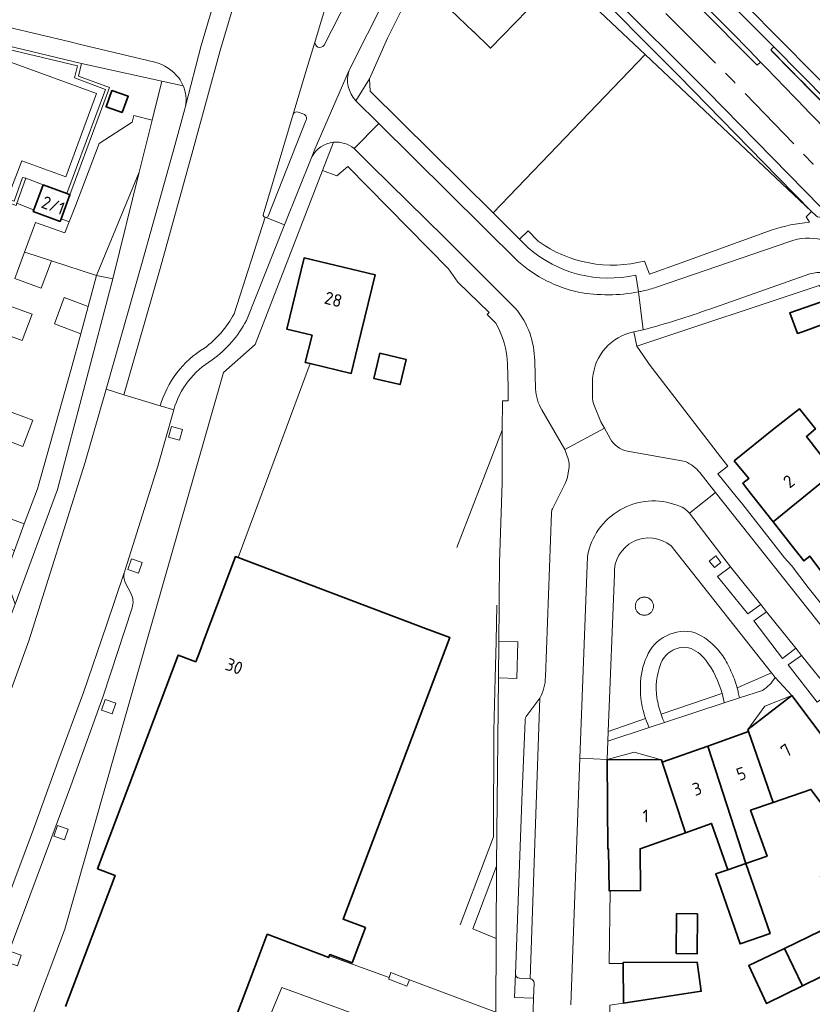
# Model space of a CAD drawing. Extents: x 152761 to 155748, y 459947 to 462743.
# Tile 221 of 256: x 154744 to 154828, y 462171 to 462276. Entities that reach past the tile are written whole.
import ezdxf
from ezdxf.enums import TextEntityAlignment as Align

# ---------------------------------------------------------------- set-up
doc = ezdxf.new("R2010")
doc.units = 0
doc.header["$LTSCALE"] = 0.75
doc.linetypes.add('AM-AS', pattern=[16, 10, -2, 2, -2])
for name, color, linetype, lineweight in [('B-RO-AM-AS_SPOOR-G', 251, 'AM-AS', 18), ('B-RO-GR-BEPLANTING_CULTUUR_BODEMBEDEKKER-GV', 251, 'CONTINUOUS', 18), ('B-RO-GR-BEPLANTING_CULTUUR_HEESTERS-GV', 251, 'CONTINUOUS', 18), ('B-RO-GR-GRAS-GV', 251, 'CONTINUOUS', 13), ('B-RO-GR-GROENVOORZIENING-GV', 251, 'CONTINUOUS', 18), ('B-RO-GR-HAAG-GV', 251, 'CONTINUOUS', 13), ('B-RO-IE-TERREINAFSCHEIDING_KUNSTMATIG_HEKWERK-G', 251, 'IE-TERREINAFSCHEIDING-KUNSTMATIG', 18), ('B-RO-IE-TERREINAFSCHEIDING_KUNSTMATIG_MUUR-G', 251, 'IE-TERREINAFSCHEIDING-KUNSTMATIG-DICHT', 18), ('B-RO-IE-TERREINAFSCHEIDING_KUNSTMATIG_MUUR-GV', 251, 'CONTINUOUS', 18), ('B-RO-KW-KUNSTWERK_GELUIDSWERING_SCHERM-G', 251, 'CONTINUOUS', 18), ('B-RO-OG-BEBOUWING-GV', 6, 'CONTINUOUS', 35), ('B-RO-OG-BEBOUWING-T18', 1, 'CONTINUOUS', 18), ('B-RO-OG-TERREIN_CULTUURSCHEIDING-GV', 251, 'CONTINUOUS', 18), ('B-RO-OG-TERREIN_ONBEGROEID-GV', 251, 'CONTINUOUS', 18), ('B-RO-VH-VERHARDING_ASFALT-GV', 251, 'CONTINUOUS', 18), ('B-RO-VH-VERHARDING_BETONSTRAATSTEEN-GV', 251, 'CONTINUOUS', 18), ('B-RO-VH-VERHARDING_HALFVERHARDING-GV', 251, 'CONTINUOUS', 18), ('B-RO-VH-VERHARDING_STRAATBAKSTEEN-GV', 251, 'CONTINUOUS', 18), ('B-RO-VH-VERHARDING_TEGEL-GV', 251, 'CONTINUOUS', 18), ('B-RO-VH-VERHARDING_TEGEL_RUBBER-GV', 251, 'CONTINUOUS', 18)]:
    doc.layers.add(name, color=color, linetype=linetype, lineweight=lineweight)
doc.styles.add('NLCS-ISO-M200-T18', font='NLCS-ISO.ttf', dxfattribs={"height": 0.36})
doc.linetypes.add('IE-TERREINAFSCHEIDING-KUNSTMATIG', pattern='A,4,[82,NLCS.SHX,S=0.75,R=90,X=0,Y=0],4,-2', length=10)
doc.linetypes.add('IE-TERREINAFSCHEIDING-KUNSTMATIG-DICHT', pattern='A,8,-1,[82,NLCS.SHX,S=0.75,R=90,X=0,Y=0],-1', length=10)

msp = doc.modelspace()

# ---------------------------------------------------------------- linework, layer by layer
at = {"layer": 'B-RO-AM-AS_SPOOR-G', "flags": 128}
msp.add_lwpolyline([(155681.987, 461195.763), (155672.897, 461211.998), (155658.384, 461238), (155648.351, 461255.973), (155631.803, 461285.539), (155617.005, 461312.012), (155604.143, 461335.108), (155586.106, 461367.342), (155573.02, 461390.792), (155559.991, 461413.975), (155544.73, 461441.297), (155529.591, 461468.574), (155516.181, 461492.539), (155500.425, 461520.67), (155487.311, 461544.201), (155472.908, 461569.975), (155459.676, 461593.56), (155452.428, 461606.124), (155446.443, 461616.221), (155440.009, 461626.758), (155432.431, 461638.783), (155427.999, 461645.62), (155419.637, 461658.231), (155411.687, 461669.817), (155404.43, 461680.083), (155396.489, 461691.108), (155386.222, 461704.969), (155375.934, 461718.105), (155367.385, 461728.826), (155358.538, 461739.712), (155349.636, 461750.151), (155339.349, 461762.035), (155326.593, 461776.143), (155315.623, 461787.804), (155302.965, 461800.863), (155286.683, 461817.004), (155279.088, 461824.405), (155265.87, 461837.192), (155251.91, 461850.736), (155235.055, 461867.015), (155223.768, 461877.851), (155210.731, 461890.47), (155196.665, 461904.045), (155180.515, 461919.578), (155162.215, 461937.301), (155146.061, 461952.951), (155129.233, 461969.126), (155112.429, 461985.449), (155089.419, 462007.664), (155069.182, 462027.224), (155049.179, 462046.54), (155031.327, 462063.779), (155013.24, 462081.298), (154991.538, 462102.251), (154971.216, 462121.853), (154947.336, 462145.018), (154926.087, 462165.465), (154903.331, 462187.394), (154885.668, 462204.449), (154866.26, 462223.265), (154854.532, 462234.618), (154837.057, 462251.563), (154828.307, 462260.46), (154819.869, 462269.224), (154807.197, 462281.919), (154798.331, 462290.411), (154775.258, 462312.873), (154762.216, 462325.461), (154742.643, 462344.37), (154723.927, 462362.402), (154710.544, 462375.359), (154692.99, 462392.257), (154675.511, 462409.117), (154657.482, 462426.5), (154637.826, 462445.435), (154617.093, 462465.509), (154594.11, 462487.696), (154586.212, 462495.316)], dxfattribs=at)
at = {"layer": 'B-RO-GR-BEPLANTING_CULTUUR_BODEMBEDEKKER-GV', "flags": 128}
for points in [[(154756.428, 462259.592), (154756.46, 462259.722), (154757.8, 462265.133), (154755.85, 462265.65), (154755.658, 462264.939), (154752.141, 462262.663), (154749.62, 462256.01), (154748.961, 462254.288), (154748.51, 462253.11), (154745.36, 462254.23), (154744.199, 462251.058), (154744.324, 462251.017), (154747.055, 462250.129), (154751.858, 462248.568)], [(154751.858, 462248.568), (154753.47, 462248.243), (154753.595, 462248.218), (154756.428, 462259.592)]]:
    msp.add_lwpolyline(points, close=True, dxfattribs=at)
at = {"layer": 'B-RO-GR-BEPLANTING_CULTUUR_HEESTERS-GV', "flags": 128}
for points in [[(154823.857, 462272.707), (154824.106, 462272.953), (154820.32, 462276.783), (154814.057, 462282.863), (154812.668, 462281.432)], [(154823.795, 462272.646), (154823.857, 462272.707)], [(154828.63, 462254.933), (154828.127, 462255.407), (154827.573, 462254.82), (154827.904, 462254.246)], [(154798.975, 462252.215), (154797.924, 462253.319), (154796.984, 462252.45), (154797.929, 462251.528)], [(154823.932, 462253.428), (154814.226, 462249.898), (154810.85, 462248.723), (154810.323, 462250.106)], [(154811.612, 462247.304), (154825.812, 462252.201)], [(154809.397, 462248.61), (154809.688, 462246.818)]]:
    msp.add_lwpolyline(points, dxfattribs=at)
at = {"layer": 'B-RO-GR-BEPLANTING_CULTUUR_HEESTERS-GV'}
for points in [[(154812.668, 462281.432, -0.0060117), (154822.708, 462271.345)], [(154842.097, 462254.022, -0.0001507), (154823.795, 462272.646)], [(154822.708, 462271.345, -0.0022236), (154826.677, 462267.222)], [(154826.677, 462267.222, 0.010736), (154847.739, 462246.089)], [(154827.904, 462254.246, 0.0589029), (154823.932, 462253.428)], [(154810.323, 462250.106, -0.2223158), (154798.975, 462252.215)], [(154825.812, 462252.201, -0.2856042), (154832.149, 462250.767)], [(154797.929, 462251.528, 0.241197), (154809.397, 462248.61)], [(154810.186, 462246.922, 0.0210315), (154811.612, 462247.304)], [(154809.688, 462246.818, 0.0085002), (154810.186, 462246.922)]]:
    msp.add_lwpolyline(points, format="xyb", dxfattribs=at)
at = {"layer": 'B-RO-GR-GRAS-GV', "flags": 128}
for points in [[(154828.127, 462255.407), (154828.63, 462254.933), (154828.76, 462254.807), (154829.375, 462254.702), (154830.878, 462254.084), (154817.056, 462268.204), (154806.335, 462278.914), (154795.663, 462289.26), (154794.794, 462288.338), (154803.427, 462280.488), (154813.981, 462269.857), (154824.526, 462259.07)], [(154794.794, 462288.338), (154793.884, 462287.372), (154794.585, 462286.85), (154794.793, 462286.861), (154810.388, 462272.146), (154828.127, 462255.407), (154824.526, 462259.07), (154813.981, 462269.857), (154803.427, 462280.488)]]:
    msp.add_lwpolyline(points, close=True, dxfattribs=at)
at = {"layer": 'B-RO-GR-GROENVOORZIENING-GV', "flags": 128}
for points in [[(154759.558, 462231.311), (154760.715, 462230.992), (154761.033, 462232.148), (154759.877, 462232.468)], [(154817.917, 462218.637), (154817.226, 462218.086), (154817.779, 462217.391), (154818.47, 462217.942)], [(154755.214, 462217.209), (154756.348, 462216.817), (154756.739, 462217.951), (154755.605, 462218.343)], [(154796.701, 462205.571), (154796.794, 462209.469), (154794.781, 462209.517), (154794.74, 462205.617)], [(154752.39, 462202.175), (154753.524, 462201.783), (154753.915, 462202.917), (154752.781, 462203.309)], [(154806.436, 462199.9), (154806.396, 462198.881), (154810.83, 462200.337), (154810.532, 462201.022), (154810.434, 462201.288)], [(154747.335, 462188.755), (154748.469, 462188.363), (154748.86, 462189.497), (154747.726, 462189.889)], [(154742.32, 462175.301), (154743.454, 462174.909), (154743.845, 462176.043), (154742.711, 462176.435)]]:
    msp.add_lwpolyline(points, close=True, dxfattribs=at)
for points in [[(154824.258, 462205.678), (154823.862, 462206.177), (154820.198, 462204.57)], [(154818.592, 462203.953), (154818.584, 462203.95), (154812.091, 462201.751)], [(154820.198, 462204.57), (154820.26, 462204.329), (154820.292, 462204.197), (154820.322, 462204.064), (154820.351, 462203.93), (154820.446, 462203.493), (154822.892, 462204.296)], [(154812.44, 462200.865), (154818.809, 462202.956)], [(154796.55, 462174.056), (154796.454, 462171.515), (154798.486, 462171.465), (154798.547, 462173.058)], [(154798.122, 462173.528), (154796.987, 462173.585)]]:
    msp.add_lwpolyline(points, dxfattribs=at)
at = {"layer": 'B-RO-GR-GROENVOORZIENING-GV'}
for points in [[(154822.892, 462204.296, 0.1288208), (154824.258, 462205.678)], [(154818.809, 462202.956, 0.0312613), (154818.592, 462203.953)], [(154812.091, 462201.751, 0.0233736), (154812.44, 462200.865)], [(154796.987, 462173.585, -0.3920982), (154796.55, 462174.056)], [(154798.547, 462173.058, 0.3854555), (154798.122, 462173.528)]]:
    msp.add_lwpolyline(points, format="xyb", dxfattribs=at)
at = {"layer": 'B-RO-GR-HAAG-GV', "flags": 128}
for points in [[(154824.258, 462205.678), (154823.862, 462206.177), (154820.198, 462204.57)], [(154818.592, 462203.953), (154818.584, 462203.95), (154812.091, 462201.751)], [(154820.198, 462204.57), (154820.26, 462204.329), (154820.292, 462204.197), (154820.322, 462204.064), (154820.351, 462203.93), (154820.446, 462203.493), (154822.892, 462204.296)], [(154812.44, 462200.865), (154818.809, 462202.956)]]:
    msp.add_lwpolyline(points, dxfattribs=at)
at = {"layer": 'B-RO-GR-HAAG-GV'}
for points in [[(154822.892, 462204.296, 0.1288208), (154824.258, 462205.678)], [(154818.809, 462202.956, 0.0312613), (154818.592, 462203.953)], [(154812.091, 462201.751, 0.0233736), (154812.44, 462200.865)]]:
    msp.add_lwpolyline(points, format="xyb", dxfattribs=at)
at = {"layer": 'B-RO-GR-HAAG-GV', "flags": 128}
msp.add_lwpolyline([(154810.83, 462200.337), (154810.532, 462201.022), (154810.434, 462201.288), (154806.436, 462199.9), (154806.396, 462198.881)], close=True, dxfattribs=at)
at = {"layer": 'B-RO-IE-TERREINAFSCHEIDING_KUNSTMATIG_HEKWERK-G', "flags": 128}
for points in [[(154810.388, 462272.146), (154794.793, 462286.861)], [(154794.172, 462255.239), (154810.388, 462272.146)], [(154828.127, 462255.407), (154810.388, 462272.146)], [(154752.141, 462262.663), (154755.658, 462264.939)], [(154749.62, 462256.01), (154752.141, 462262.663)], [(154828.63, 462254.933), (154828.127, 462255.407)], [(154774.661, 462239.164), (154766.984, 462218.466)], [(154795.151, 462232.056), (154790.31, 462219.542)], [(154766.522, 462160.316), (154771.654, 462172.587), (154794.424, 462164.26)]]:
    msp.add_lwpolyline(points, dxfattribs=at)
at = {"layer": 'B-RO-IE-TERREINAFSCHEIDING_KUNSTMATIG_HEKWERK-G'}
for points in [[(154812.668, 462281.432, -0.0060117), (154822.708, 462271.345)], [(154822.708, 462271.345, -0.0022236), (154826.677, 462267.222)], [(154826.677, 462267.222, 0.010736), (154847.739, 462246.089)]]:
    msp.add_lwpolyline(points, format="xyb", dxfattribs=at)
at = {"layer": 'B-RO-IE-TERREINAFSCHEIDING_KUNSTMATIG_MUUR-G', "flags": 128}
for points in [[(154750.265, 462271.193), (154735.261, 462274.788)], [(154735.48, 462274.345), (154749.853, 462270.935)], [(154823.795, 462272.646), (154823.857, 462272.707)], [(154749.943, 462269.851), (154750.265, 462271.193)], [(154749.853, 462270.935), (154749.538, 462269.651)], [(154749.538, 462269.651), (154752.818, 462268.419)], [(154753.267, 462268.625), (154749.943, 462269.851)], [(154752.818, 462268.419), (154748.694, 462257.301)], [(154749.042, 462257.173), (154753.267, 462268.625)], [(154755.658, 462264.939), (154755.85, 462265.65)], [(154755.85, 462265.65), (154757.8, 462265.133)], [(154730.877, 462261.724), (154730.63, 462261.05), (154730.989, 462260.918), (154743.075, 462256.491), (154743.995, 462259.025), (154744.322, 462258.942)], [(154744.322, 462258.942), (154743.367, 462256.278)], [(154794.586, 462213.382), (154794.494, 462209.524)], [(154794.494, 462209.524), (154794.402, 462205.625)], [(154794.402, 462205.625), (154794.267, 462199.949), (154794.216, 462188.678)], [(154790.651, 462179.261), (154794.216, 462188.678)], [(154791.992, 462178.841), (154794.545, 462185.523)], [(154794.501, 462177.825), (154791.992, 462178.841)], [(154776.7, 462175.958), (154783.098, 462173.644)], [(154783.098, 462173.644), (154783.277, 462174.196)], [(154784.985, 462172.735), (154785.264, 462173.415)], [(154785.264, 462173.415), (154794.456, 462169.941)]]:
    msp.add_lwpolyline(points, dxfattribs=at)
at = {"layer": 'B-RO-IE-TERREINAFSCHEIDING_KUNSTMATIG_MUUR-G'}
msp.add_lwpolyline([(154842.097, 462254.022, -0.0001507), (154823.795, 462272.646)], format="xyb", dxfattribs=at)
at = {"layer": 'B-RO-IE-TERREINAFSCHEIDING_KUNSTMATIG_MUUR-GV', "flags": 128}
for points in [[(154748.694, 462257.301), (154749.042, 462257.173), (154753.267, 462268.625), (154749.943, 462269.851), (154750.26, 462271.172), (154750.265, 462271.193), (154735.261, 462274.788), (154735.237, 462274.729), (154735.237, 462274.728), (154734.06, 462271.457), (154734.168, 462271.413), (154734.376, 462271.359), (154735.222, 462273.663), (154735.48, 462274.345), (154749.853, 462270.935), (154749.538, 462269.651), (154752.818, 462268.419)], [(154744.322, 462258.942), (154743.995, 462259.025), (154743.075, 462256.491), (154730.989, 462260.918), (154730.63, 462261.05), (154730.877, 462261.724), (154732.217, 462265.384), (154732.035, 462265.453), (154731.888, 462265.5), (154730.191, 462260.874), (154731.579, 462260.334), (154743.29, 462256.042), (154743.367, 462256.278)]]:
    msp.add_lwpolyline(points, close=True, dxfattribs=at)
for points in [[(154824.106, 462272.953), (154823.857, 462272.707), (154823.795, 462272.646)], [(154841.426, 462255.432), (154824.106, 462272.953)]]:
    msp.add_lwpolyline(points, dxfattribs=at)
at = {"layer": 'B-RO-IE-TERREINAFSCHEIDING_KUNSTMATIG_MUUR-GV'}
msp.add_lwpolyline([(154823.795, 462272.646, 0.0001507), (154842.097, 462254.022)], format="xyb", dxfattribs=at)
at = {"layer": 'B-RO-KW-KUNSTWERK_GELUIDSWERING_SCHERM-G', "flags": 128}
msp.add_lwpolyline([(154842.097, 462254.022), (154823.891, 462272.499)], dxfattribs=at)
at = {"layer": 'B-RO-OG-BEBOUWING-GV', "flags": 128}
for points in [[(154787.026, 462279.477), (154788.835, 462277.729), (154788.797, 462277.69), (154792.069, 462274.569), (154792.086, 462274.585), (154793.9, 462272.831), (154799.161, 462278.273), (154794.088, 462283.177), (154792.675, 462281.716), (154790.875, 462283.457)], [(154754.617, 462265.962), (154755.248, 462267.692), (154753.518, 462268.298), (154752.887, 462266.568)], [(154746.176, 462258.222), (154745.186, 462255.554), (154745.122, 462255.381), (154747.981, 462254.335), (154748.088, 462254.622), (154749.042, 462257.173), (154748.694, 462257.301)], [(154774.862, 462242.199), (154774.143, 462239.288), (154774.661, 462239.164), (154779.049, 462238.112), (154779.753, 462241.048), (154781.575, 462248.651), (154774.013, 462250.438), (154772.182, 462242.845)], [(154830.711, 462243.859), (154829.901, 462245.995), (154825.819, 462244.563), (154826.645, 462242.379), (154827.262, 462242.604)], [(154782.081, 462240.263), (154781.448, 462237.578), (154784.251, 462236.917), (154784.884, 462239.601)], [(154819.888, 462228.785), (154821.442, 462226.889), (154820.794, 462226.389), (154821.22, 462225.848), (154821.745, 462225.18), (154824.035, 462222.27), (154830.539, 462227.584), (154827.584, 462231.378), (154828.556, 462232.192), (154826.854, 462234.328), (154824.13, 462232.191)], [(154827.051, 462218.438), (154827.31, 462218.108), (154827.959, 462218.608), (154829.514, 462216.513), (154833.854, 462219.919), (154833.81, 462219.974), (154832.166, 462222.006), (154833.858, 462223.323), (154833.058, 462224.35), (154830.539, 462227.584), (154824.035, 462222.27), (154826.346, 462219.334)], [(154826.046, 462203.763), (154821.357, 462200.105), (154821.407, 462199.905), (154824.029, 462192.335), (154828.069, 462193.723), (154832.932, 462187.287), (154829.091, 462184.431), (154832.451, 462180.04), (154839.731, 462185.55)], [(154824.029, 462192.335), (154821.407, 462199.905), (154817.075, 462198.348), (154821.113, 462185.827), (154823.388, 462186.617), (154821.627, 462191.511)], [(154812.218, 462196.638), (154814.676, 462189.107), (154817.481, 462190.103), (154819.193, 462185.16), (154821.113, 462185.827), (154817.075, 462198.348)], [(154814.676, 462189.107), (154812.218, 462196.638), (154812.115, 462196.888), (154806.354, 462196.935), (154806.392, 462187.352), (154806.492, 462187.352), (154806.537, 462182.908), (154806.67, 462182.91), (154809.902, 462182.942), (154809.841, 462187.389)], [(154819.193, 462185.16), (154817.924, 462184.719), (154820.52, 462177.246), (154823.709, 462178.354), (154821.113, 462185.827)], [(154815.989, 462180.459), (154813.74, 462180.478), (154813.704, 462176.209), (154815.945, 462176.189)], [(154825.245, 462176.763), (154827.177, 462172.756), (154831.021, 462174.65), (154830.957, 462174.811), (154829.048, 462178.597)], [(154827.177, 462172.756), (154825.245, 462176.763), (154821.442, 462174.929), (154823.344, 462170.868)], [(154808.04, 462175.152), (154808.095, 462170.923), (154816.38, 462172.195), (154815.936, 462175.307), (154808.038, 462175.252)]]:
    msp.add_lwpolyline(points, close=True, dxfattribs=at)
msp.add_lwpolyline([(154758.817, 462148.47), (154768.684, 462174.577), (154770.079, 462178.267), (154776.636, 462175.789), (154776.7, 462175.958), (154776.752, 462176.096), (154779.139, 462175.207), (154780.547, 462178.982), (154778.177, 462179.866), (154789.543, 462209.94), (154786.971, 462210.912), (154766.984, 462218.466), (154766.703, 462218.572), (154763.358, 462209.722), (154762.879, 462208.456), (154762.464, 462207.357), (154760.594, 462208.064), (154751.977, 462185.255), (154753.844, 462184.549), (154748.56, 462170.568)], dxfattribs=at)
at = {"layer": 'B-RO-OG-TERREIN_CULTUURSCHEIDING-GV', "flags": 128}
for points in [[(154741.411, 462223.072), (154744.172, 462222.051), (154745.561, 462225.809), (154749.168, 462238.577), (154750.184, 462242.351), (154747.376, 462243.39), (154748.416, 462246.204), (154750.967, 462245.26), (154751.858, 462248.568), (154747.055, 462250.129), (154745.972, 462247.203), (154743.168, 462248.241)], [(154742.158, 462245.48), (154745, 462244.429), (154743.959, 462241.615), (154741.127, 462242.663)], [(154742.206, 462234.184), (154745.07, 462233.124), (154744.029, 462230.31), (154741.165, 462231.37)], [(154820.198, 462204.57), (154823.862, 462206.177), (154813.147, 462219.702)], [(154807.105, 462216.677), (154806.436, 462199.9), (154810.434, 462201.288)]]:
    msp.add_lwpolyline(points, dxfattribs=at)
for points in [[(154743.168, 462248.241), (154745.972, 462247.203), (154747.055, 462250.129), (154744.324, 462251.017), (154744.199, 462251.058)], [(154753.595, 462248.218), (154753.47, 462248.243), (154751.858, 462248.568), (154750.967, 462245.26), (154750.184, 462242.351), (154749.168, 462238.577), (154745.561, 462225.809), (154744.172, 462222.051), (154743.132, 462219.236), (154742.187, 462216.681), (154742.141, 462216.556), (154742.593, 462215.215), (154743.178, 462213.477), (154747.723, 462225.738)], [(154750.967, 462245.26), (154748.416, 462246.204), (154747.376, 462243.39), (154750.184, 462242.351)], [(154742.158, 462245.48), (154741.127, 462242.663), (154743.959, 462241.615), (154745, 462244.429)], [(154741.165, 462231.37), (154744.029, 462230.31), (154745.07, 462233.124), (154742.206, 462234.184)], [(154744.172, 462222.051), (154741.411, 462223.072), (154740.371, 462220.258), (154743.132, 462219.236)], [(154811.054, 462213.9), (154811.105, 462213.833), (154811.151, 462213.762), (154811.19, 462213.686), (154811.222, 462213.608), (154811.248, 462213.527), (154811.266, 462213.445), (154811.277, 462213.361), (154811.281, 462213.276), (154811.277, 462213.191), (154811.266, 462213.107), (154811.248, 462213.025), (154811.222, 462212.944), (154811.19, 462212.866), (154811.151, 462212.791), (154811.105, 462212.719), (154811.054, 462212.652), (154810.997, 462212.589), (154810.934, 462212.532), (154810.867, 462212.481), (154810.796, 462212.435), (154810.72, 462212.396), (154810.642, 462212.364), (154810.561, 462212.338), (154810.479, 462212.32), (154810.395, 462212.309), (154810.31, 462212.305), (154810.225, 462212.309), (154810.141, 462212.32), (154810.059, 462212.338), (154809.978, 462212.364), (154809.9, 462212.396), (154809.824, 462212.435), (154809.753, 462212.481), (154809.686, 462212.532), (154809.623, 462212.589), (154809.566, 462212.652), (154809.515, 462212.719), (154809.469, 462212.791), (154809.43, 462212.866), (154809.398, 462212.944), (154809.372, 462213.025), (154809.354, 462213.107), (154809.343, 462213.191), (154809.339, 462213.276), (154809.343, 462213.361), (154809.354, 462213.445), (154809.372, 462213.527), (154809.398, 462213.608), (154809.43, 462213.686), (154809.469, 462213.762), (154809.515, 462213.833), (154809.566, 462213.9), (154809.623, 462213.963), (154809.686, 462214.02), (154809.753, 462214.071), (154809.824, 462214.117), (154809.9, 462214.156), (154809.978, 462214.188), (154810.059, 462214.214), (154810.141, 462214.232), (154810.225, 462214.243), (154810.31, 462214.247), (154810.395, 462214.243), (154810.479, 462214.232), (154810.561, 462214.214), (154810.642, 462214.188), (154810.72, 462214.156), (154810.796, 462214.117), (154810.867, 462214.071), (154810.934, 462214.02), (154810.997, 462213.963)], [(154809.43, 462213.686), (154809.398, 462213.608), (154809.372, 462213.527), (154809.354, 462213.445), (154809.343, 462213.361), (154809.339, 462213.276), (154809.343, 462213.191), (154809.354, 462213.107), (154809.372, 462213.025), (154809.398, 462212.944), (154809.43, 462212.866), (154809.469, 462212.791), (154809.515, 462212.719), (154809.566, 462212.652), (154809.623, 462212.589), (154809.686, 462212.532), (154809.753, 462212.481), (154809.824, 462212.435), (154809.9, 462212.396), (154809.978, 462212.364), (154810.059, 462212.338), (154810.141, 462212.32), (154810.225, 462212.309), (154810.31, 462212.305), (154810.395, 462212.309), (154810.479, 462212.32), (154810.561, 462212.338), (154810.642, 462212.364), (154810.72, 462212.396), (154810.796, 462212.435), (154810.867, 462212.481), (154810.934, 462212.532), (154810.997, 462212.589), (154811.054, 462212.652), (154811.105, 462212.719), (154811.151, 462212.791), (154811.19, 462212.866), (154811.222, 462212.944), (154811.248, 462213.025), (154811.266, 462213.107), (154811.277, 462213.191), (154811.281, 462213.276), (154811.277, 462213.361), (154811.266, 462213.445), (154811.248, 462213.527), (154811.222, 462213.608), (154811.19, 462213.686), (154811.151, 462213.762), (154811.105, 462213.833), (154811.054, 462213.9), (154810.997, 462213.963), (154810.934, 462214.02), (154810.867, 462214.071), (154810.796, 462214.117), (154810.72, 462214.156), (154810.642, 462214.188), (154810.561, 462214.214), (154810.479, 462214.232), (154810.395, 462214.243), (154810.31, 462214.247), (154810.225, 462214.243), (154810.141, 462214.232), (154810.059, 462214.214), (154809.978, 462214.188), (154809.9, 462214.156), (154809.824, 462214.117), (154809.753, 462214.071), (154809.686, 462214.02), (154809.623, 462213.963), (154809.566, 462213.9), (154809.515, 462213.833), (154809.469, 462213.762)]]:
    msp.add_lwpolyline(points, close=True, dxfattribs=at)
at = {"layer": 'B-RO-OG-TERREIN_CULTUURSCHEIDING-GV'}
for points in [[(154813.147, 462219.702, 0.6572242), (154807.105, 462216.677)], [(154810.914, 462208.582, -0.1807218), (154813.39, 462210.412)], [(154813.39, 462210.412, -0.2231954), (154816.446, 462210.084)], [(154816.446, 462210.084, -0.0707899), (154818.09, 462208.706)], [(154809.934, 462205.616, -0.1058917), (154810.914, 462208.582)], [(154818.09, 462208.706, -0.0609168), (154819.153, 462207.188)], [(154819.153, 462207.188, -0.031729), (154819.533, 462206.355)], [(154819.533, 462206.355, -0.0455291), (154820.198, 462204.57)], [(154810.176, 462202.14, -0.0897639), (154809.934, 462205.616)], [(154810.434, 462201.288, -0.0234558), (154810.176, 462202.14)]]:
    msp.add_lwpolyline(points, format="xyb", dxfattribs=at)
at = {"layer": 'B-RO-OG-TERREIN_ONBEGROEID-GV', "flags": 128}
msp.add_lwpolyline([(154798.366, 462292.206), (154798.626, 462291.956), (154799.815, 462293.316), (154800.42, 462293.453), (154809.408, 462284.071), (154822.351, 462270.997), (154822.708, 462271.345)], dxfattribs=at)
at = {"layer": 'B-RO-OG-TERREIN_ONBEGROEID-GV'}
msp.add_lwpolyline([(154822.708, 462271.345, 0.0060117), (154812.668, 462281.432)], format="xyb", dxfattribs=at)
at = {"layer": 'B-RO-VH-VERHARDING_ASFALT-GV', "flags": 128}
for points in [[(154799.54, 462298.316), (154801.784, 462296.17), (154805.652, 462292.48), (154817.43, 462281.025), (154821.173, 462277.363), (154828.359, 462270.12), (154839.199, 462259.13), (154842.156, 462256.127)], [(154769.657, 462255.047), (154772.849, 462265.778), (154774.174, 462270.197), (154775.184, 462273.563), (154775.188, 462273.577), (154780.228, 462290.374), (154781.632, 462295.299), (154782.067, 462296.122)], [(154842.156, 462256.127), (154839.199, 462259.13), (154828.359, 462270.12), (154821.173, 462277.363), (154817.43, 462281.025), (154805.652, 462292.48), (154801.784, 462296.17), (154801.657, 462295.979), (154801.279, 462295.413), (154801.22, 462295.324), (154814.057, 462282.863), (154820.32, 462276.783), (154824.106, 462272.953), (154841.426, 462255.432)], [(154765.165, 462280.363), (154765.159, 462280.342), (154763.04, 462273.09), (154761.36, 462266.642), (154761.281, 462266.348), (154760.228, 462262.447), (154756.722, 462249.855), (154752.886, 462236.423), (154754.8, 462235.841), (154758.647, 462249.312), (154762.155, 462261.911), (154765.074, 462272.563), (154767.216, 462279.887), (154769.856, 462289.732), (154770.419, 462292.795)], [(154770.419, 462292.795), (154769.856, 462289.732), (154767.216, 462279.887), (154765.074, 462272.563), (154762.155, 462261.911), (154758.647, 462249.312), (154754.8, 462235.841), (154758.669, 462234.643)], [(154778.829, 462270.464), (154775.163, 462262.032), (154774.842, 462261.236)], [(154779.36, 462262.119), (154781.993, 462264.777), (154779.532, 462267.215)], [(154796.885, 462250.023), (154781.993, 462264.777), (154779.36, 462262.119), (154781.131, 462260.326), (154788.979, 462252.601), (154796.567, 462245.052)], [(154767.863, 462243.773), (154771.912, 462253.977), (154769.855, 462254.776), (154766.536, 462244.472)], [(154766.536, 462244.472), (154769.855, 462254.776)], [(154825.812, 462252.201), (154811.612, 462247.304)], [(154817.278, 462244.981), (154825.045, 462247.719), (154827.959, 462248.728)], [(154809.194, 462242.547), (154810.165, 462242.763), (154809.688, 462246.818)], [(154809.688, 462246.818), (154810.165, 462242.763)], [(154798.606, 462239.452), (154798.688, 462236.445)], [(154804.767, 462235.604), (154804.789, 462237.595)], [(154754.94, 462217.158), (154758.4, 462228.202), (154760.112, 462234.234), (154758.669, 462234.643), (154754.8, 462235.841), (154752.886, 462236.423), (154750.664, 462228.642), (154744.662, 462209.592), (154741.733, 462201.539)], [(154758.669, 462234.643), (154760.112, 462234.234)], [(154799.381, 462234.217), (154801.823, 462230.006), (154806.039, 462232.283), (154805.674, 462232.948), (154804.898, 462234.803)], [(154704.648, 462081.144), (154712.479, 462102.887), (154712.566, 462102.857), (154713.674, 462105.79), (154724.301, 462134.043), (154732.545, 462156.047), (154740.803, 462177.972), (154745.261, 462189.754), (154747.741, 462196.656), (154750.474, 462204.056), (154752.928, 462211.26), (154754.834, 462216.843)]]:
    msp.add_lwpolyline(points, dxfattribs=at)
at = {"layer": 'B-RO-VH-VERHARDING_ASFALT-GV'}
for points in [[(154779.532, 462267.215, -0.2841693), (154778.829, 462270.464)], [(154774.842, 462261.236, -0.2457374), (154777.159, 462262.774)], [(154777.159, 462262.774, -0.1994992), (154779.36, 462262.119)], [(154769.855, 462254.776, -0.3986862), (154769.657, 462255.047)], [(154832.149, 462250.767, 0.2856042), (154825.812, 462252.201)], [(154803.285, 462246.786, -0.1258345), (154796.885, 462250.023)], [(154827.959, 462248.728, -0.1223875), (154829.487, 462248.825)], [(154811.612, 462247.304, -0.0210315), (154810.186, 462246.922)], [(154809.688, 462246.818, -0.092769), (154803.285, 462246.786)], [(154810.186, 462246.922, -0.0085002), (154809.688, 462246.818)], [(154796.567, 462245.052, -0.1734188), (154798.606, 462239.452)], [(154810.165, 462242.763, 0.0199923), (154817.278, 462244.981)], [(154766.536, 462244.472, -0.1144595), (154763.378, 462240.816)], [(154763.378, 462240.816, 0.1144595), (154766.536, 462244.472)], [(154764.206, 462239.563, 0.115791), (154767.863, 462243.773)], [(154804.789, 462237.595, -0.3371718), (154809.194, 462242.547)], [(154763.378, 462240.816, 0.190036), (154758.669, 462234.643)], [(154758.669, 462234.643, -0.190036), (154763.378, 462240.816)], [(154760.112, 462234.234, -0.1917672), (154764.206, 462239.563)], [(154798.688, 462236.445, 0.1215966), (154799.381, 462234.217)], [(154804.898, 462234.803, -0.0686652), (154804.767, 462235.604)], [(154754.834, 462216.843, -0.0504251), (154754.94, 462217.158)]]:
    msp.add_lwpolyline(points, format="xyb", dxfattribs=at)
at = {"layer": 'B-RO-VH-VERHARDING_ASFALT-GV', "flags": 128}
msp.add_lwpolyline([(154785.264, 462173.415), (154783.277, 462174.196), (154783.098, 462173.644), (154783.046, 462173.493), (154784.985, 462172.735)], close=True, dxfattribs=at)
at = {"layer": 'B-RO-VH-VERHARDING_BETONSTRAATSTEEN-GV', "flags": 128}
for points in [[(154780.228, 462290.374), (154775.188, 462273.577), (154775.184, 462273.563)], [(154776.138, 462273.156), (154779.574, 462279.852)], [(154773.984, 462265.768), (154773.397, 462266.001)], [(154772.849, 462265.778), (154769.657, 462255.047)], [(154770.19, 462254.911), (154774.237, 462265.161)], [(154754.834, 462216.843), (154752.928, 462211.26), (154750.474, 462204.056), (154747.741, 462196.656), (154745.261, 462189.754), (154740.803, 462177.972), (154732.545, 462156.047), (154724.301, 462134.043), (154713.674, 462105.79)], [(154755.525, 462214.68), (154754.95, 462215.751)], [(154716.71, 462108.077), (154742.83, 462177.243), (154744.082, 462180.557), (154749.148, 462194.11), (154752.574, 462203.661), (154755.665, 462213.11)], [(154818.809, 462202.956), (154820.446, 462203.493), (154820.351, 462203.93), (154820.322, 462204.064), (154820.292, 462204.197), (154820.26, 462204.329), (154820.198, 462204.57)], [(154810.434, 462201.288), (154810.532, 462201.022), (154810.83, 462200.337), (154812.44, 462200.865)]]:
    msp.add_lwpolyline(points, dxfattribs=at)
at = {"layer": 'B-RO-VH-VERHARDING_BETONSTRAATSTEEN-GV'}
for points in [[(154775.184, 462273.563, 0.3750877), (154775.475, 462272.942)], [(154775.475, 462272.942, 0.3826734), (154776.138, 462273.156)], [(154773.397, 462266.001, 0.3957913), (154772.849, 462265.778)], [(154774.237, 462265.161, 0.4368935), (154773.984, 462265.768)], [(154769.657, 462255.047, 0.3986862), (154769.855, 462254.776)], [(154769.855, 462254.776, 0.3439641), (154770.19, 462254.911)], [(154754.794, 462216.36, -0.0745373), (154754.834, 462216.843)], [(154754.95, 462215.751, -0.0721427), (154754.794, 462216.36)], [(154755.665, 462213.11, 0.2089596), (154755.525, 462214.68)], [(154813.39, 462210.412, 0.1807218), (154810.914, 462208.582)], [(154816.446, 462210.084, 0.2231954), (154813.39, 462210.412)], [(154818.09, 462208.706, 0.0707899), (154816.446, 462210.084)], [(154810.914, 462208.582, 0.1058917), (154809.934, 462205.616)], [(154812.027, 462207.052, -0.1761587), (154813.135, 462208.459)], [(154813.135, 462208.459, -0.196682), (154815.007, 462208.851)], [(154815.007, 462208.851, -0.1530978), (154816.87, 462207.514)], [(154819.153, 462207.188, 0.0609168), (154818.09, 462208.706)], [(154811.643, 462203.498, -0.1243742), (154812.027, 462207.052)], [(154816.87, 462207.514, -0.0971289), (154818.592, 462203.953)], [(154819.533, 462206.355, 0.031729), (154819.153, 462207.188)], [(154820.198, 462204.57, 0.0455291), (154819.533, 462206.355)], [(154809.934, 462205.616, 0.0897639), (154810.176, 462202.14)], [(154818.592, 462203.953, -0.0312613), (154818.809, 462202.956)], [(154812.091, 462201.751, -0.0423616), (154811.643, 462203.498)], [(154810.176, 462202.14, 0.0234558), (154810.434, 462201.288)], [(154812.44, 462200.865, -0.0233736), (154812.091, 462201.751)]]:
    msp.add_lwpolyline(points, format="xyb", dxfattribs=at)
at = {"layer": 'B-RO-VH-VERHARDING_HALFVERHARDING-GV', "flags": 128}
for points in [[(154822.708, 462271.345), (154822.351, 462270.997), (154809.408, 462284.071)], [(154806.335, 462278.914), (154817.056, 462268.204), (154830.878, 462254.084), (154841.782, 462243.393), (154856.028, 462229.779), (154873.091, 462213.297), (154903.829, 462183.355), (154936.429, 462152.155), (154951.346, 462137.418), (154970.491, 462118.951), (154986.833, 462103.233), (155026.839, 462064.039), (155051.469, 462040.466), (155119.541, 461974.592), (155143.562, 461951.538), (155161.431, 461934.055), (155168.12, 461927.617)]]:
    msp.add_lwpolyline(points, dxfattribs=at)
at = {"layer": 'B-RO-VH-VERHARDING_HALFVERHARDING-GV'}
for points in [[(154826.677, 462267.222, 0.0022236), (154822.708, 462271.345)], [(154847.739, 462246.089, -0.010736), (154826.677, 462267.222)]]:
    msp.add_lwpolyline(points, format="xyb", dxfattribs=at)
at = {"layer": 'B-RO-VH-VERHARDING_STRAATBAKSTEEN-GV', "flags": 128}
for points in [[(154761.36, 462266.642), (154763.04, 462273.09), (154765.159, 462280.342), (154765.165, 462280.363)], [(154742.441, 462275.053), (154749.059, 462273.488), (154750.157, 462273.229), (154758.089, 462271.34)], [(154732.035, 462265.453), (154732.217, 462265.384), (154730.877, 462261.724), (154738.163, 462259.09), (154742.624, 462257.449), (154743.899, 462260.792), (154748.596, 462259.098), (154750.531, 462264.316), (154751.882, 462267.984), (154747.009, 462269.776), (154738.48, 462272.868), (154735.222, 462273.663), (154734.376, 462271.359), (154734.168, 462271.413), (154733.849, 462270.453)], [(154806.64, 462231.187), (154806.039, 462232.283), (154801.823, 462230.006), (154802.214, 462228.882)], [(154814.699, 462228.701), (154808.491, 462229.821)], [(154802.267, 462228.108), (154802.113, 462227.097)], [(154817.887, 462225.419), (154816.21, 462227.532)], [(154801.867, 462226.356), (154800.495, 462223.675)], [(154815.104, 462223.211), (154817.887, 462225.419)], [(154855.798, 462177.64), (154817.887, 462225.419), (154815.104, 462223.211), (154819.492, 462217.48), (154822.718, 462213.453), (154823.342, 462212.673), (154826.453, 462208.793), (154827.06, 462208.03), (154830.221, 462204.092)], [(154800.395, 462223.253), (154799.749, 462205.735)], [(154802.454, 462170.724), (154803.432, 462197.043), (154804.232, 462218.58)], [(154796.987, 462173.585), (154798.122, 462173.528), (154799.139, 462203.473)], [(154799.139, 462203.473), (154797.785, 462201.615)], [(154799.139, 462203.473), (154798.122, 462173.528)], [(154797.578, 462201.059), (154797.282, 462193.458), (154796.55, 462174.056)], [(154798.547, 462173.058), (154798.486, 462171.465), (154798.394, 462169.04)]]:
    msp.add_lwpolyline(points, dxfattribs=at)
at = {"layer": 'B-RO-VH-VERHARDING_STRAATBAKSTEEN-GV'}
for points in [[(154758.089, 462271.34, -0.1606706), (154760.636, 462269.643)], [(154760.636, 462269.643, -0.0632421), (154761.124, 462268.797)], [(154761.124, 462268.797, -0.143088), (154761.36, 462266.642)], [(154808.491, 462229.821, -0.2117031), (154806.64, 462231.187)], [(154802.214, 462228.882, -0.0865116), (154802.267, 462228.108)], [(154816.21, 462227.532, 0.1238634), (154814.699, 462228.701)], [(154802.113, 462227.097, -0.0481991), (154801.867, 462226.356)], [(154804.232, 462218.58, -0.4690313), (154813.8, 462224.052)], [(154813.8, 462224.052, -0.1449759), (154815.104, 462223.211)], [(154800.495, 462223.675, 0.1085264), (154800.395, 462223.253)], [(154799.749, 462205.735, -0.1343965), (154799.139, 462203.473)], [(154797.785, 462201.615, 0.2063557), (154797.578, 462201.059)], [(154796.55, 462174.056, 0.3920982), (154796.987, 462173.585)], [(154798.122, 462173.528, -0.3854555), (154798.547, 462173.058)]]:
    msp.add_lwpolyline(points, format="xyb", dxfattribs=at)
at = {"layer": 'B-RO-VH-VERHARDING_TEGEL-GV', "flags": 128}
for points in [[(154779.532, 462267.215), (154781.001, 462269.557), (154782.924, 462273.9), (154786.785, 462281.678), (154789.551, 462284.574), (154794.585, 462286.85), (154793.884, 462287.372), (154794.794, 462288.338), (154795.663, 462289.26), (154796.708, 462290.369), (154794.804, 462292.224), (154785.746, 462282.777)], [(154779.574, 462279.852), (154776.138, 462273.156)], [(154735.721, 462277.849), (154735.24, 462277.465), (154735.914, 462276.598), (154735.261, 462274.788), (154750.265, 462271.193), (154750.26, 462271.172), (154758.831, 462269.298)], [(154769.855, 462254.776), (154771.912, 462253.977), (154774.842, 462261.236), (154775.163, 462262.032), (154778.829, 462270.464), (154782.686, 462278.177)], [(154782.686, 462278.177), (154778.829, 462270.464)], [(154758.089, 462271.34), (154750.157, 462273.229), (154749.059, 462273.488), (154742.441, 462275.053)], [(154775.184, 462273.563), (154774.174, 462270.197), (154772.849, 462265.778)], [(154761.124, 462268.797), (154758.831, 462269.298), (154757.8, 462265.133), (154756.46, 462259.722), (154756.428, 462259.592), (154753.595, 462248.218), (154747.723, 462225.738), (154743.178, 462213.477), (154742.234, 462210.931), (154741.9, 462210.03), (154740.97, 462207.8), (154736.401, 462194.832), (154734.929, 462190.936), (154732.749, 462185.163), (154732.594, 462182.639), (154720.108, 462149.32), (154719.273, 462147.89), (154718.191, 462146.035), (154712.752, 462136.715), (154703.831, 462113.092), (154703.604, 462113.171), (154688.671, 462073.38), (154683.8, 462060.399)], [(154758.831, 462269.298), (154761.124, 462268.797)], [(154797.929, 462251.528), (154796.984, 462252.45), (154794.172, 462255.239), (154781.073, 462268.232), (154781.001, 462269.557), (154779.532, 462267.215), (154781.993, 462264.777), (154796.885, 462250.023)], [(154685.309, 462050.591), (154687.144, 462055.924), (154689.529, 462069.355), (154702.287, 462103.537), (154705.554, 462105.14), (154706.572, 462107.92), (154706.854, 462108.944), (154708.93, 462120.832), (154709.03, 462121.442), (154714.47, 462135.79), (154721.872, 462148.516), (154730.64, 462171.88), (154732.07, 462175.68), (154733.855, 462180.46), (154735.46, 462184.76), (154737.84, 462191.18), (154741.733, 462201.539), (154744.662, 462209.592), (154750.664, 462228.642), (154752.886, 462236.423), (154756.722, 462249.855), (154760.228, 462262.447), (154761.281, 462266.348), (154761.36, 462266.642)], [(154773.397, 462266.001), (154773.984, 462265.768)], [(154774.237, 462265.161), (154770.19, 462254.911)], [(154734.243, 462140.552), (154745.791, 462171.577), (154747.303, 462175.642), (154748.484, 462178.817), (154750.477, 462185.819), (154757.458, 462210.327), (154757.809, 462211.558), (154765.399, 462238.217), (154768.785, 462241.217), (154775.989, 462259.76), (154777.159, 462262.774)], [(154777.159, 462262.774), (154775.989, 462259.76), (154777.502, 462259.186), (154778.66, 462260.182), (154789.423, 462249.284), (154790.394, 462247.841), (154793.757, 462244.607), (154793.545, 462244.395), (154794.467, 462243.466)], [(154796.567, 462245.052), (154788.979, 462252.601), (154781.131, 462260.326), (154779.36, 462262.119)], [(154774.842, 462261.236), (154771.912, 462253.977), (154767.863, 462243.773)], [(154743.168, 462248.241), (154744.199, 462251.058), (154745.36, 462254.23), (154748.51, 462253.11), (154748.961, 462254.288), (154748.088, 462254.622), (154747.981, 462254.335), (154745.122, 462255.381), (154745.186, 462255.554), (154744.884, 462255.674), (154743.367, 462256.278)], [(154809.688, 462246.818), (154809.397, 462248.61)], [(154827.959, 462248.728), (154825.045, 462247.719), (154817.278, 462244.981)], [(154810.165, 462242.763), (154809.194, 462242.547), (154809.487, 462241.02), (154828.96, 462247.48), (154830.744, 462245.739), (154830.847, 462245.803), (154879.026, 462198.84), (154898.276, 462180.076), (154925.079, 462153.919), (154939.523, 462139.834), (154943.766, 462135.697), (154946.992, 462132.51), (154950.795, 462128.753)], [(154847.419, 462190.615), (154846.616, 462191.464), (154842.106, 462197.2), (154841.453, 462198.099), (154839.55, 462200.443), (154838.596, 462201.69), (154836.691, 462204.085), (154835.889, 462205.032), (154831.327, 462210.82), (154830.675, 462211.567), (154828.771, 462214.014), (154827.767, 462215.259), (154826.013, 462217.605), (154825.261, 462218.452), (154820.649, 462224.29), (154820.097, 462224.988), (154818.142, 462227.383), (154819.203, 462228.234), (154818.438, 462229.232), (154810.817, 462239.111), (154810.609, 462239.409), (154809.487, 462241.02), (154809.194, 462242.547)], [(154795.713, 462239.112), (154795.785, 462236.713), (154795.766, 462235.184), (154795.166, 462235.186), (154795.151, 462232.056), (154795.147, 462231.186), (154795.126, 462226.447), (154794.845, 462217.931), (154794.838, 462217.739), (154794.829, 462214.044), (154794.821, 462213.293), (154794.781, 462209.517), (154796.794, 462209.469), (154796.701, 462205.571), (154794.74, 462205.617), (154794.565, 462189.058), (154794.545, 462185.523), (154794.501, 462177.825), (154794.456, 462169.941)], [(154798.688, 462236.445), (154798.606, 462239.452)], [(154804.789, 462237.595), (154804.767, 462235.604)], [(154804.898, 462234.803), (154805.674, 462232.948), (154806.039, 462232.283), (154806.64, 462231.187)], [(154760.112, 462234.234), (154758.4, 462228.202), (154754.94, 462217.158)], [(154802.214, 462228.882), (154801.823, 462230.006), (154799.381, 462234.217)], [(154808.491, 462229.821), (154814.699, 462228.701)], [(154802.113, 462227.097), (154802.267, 462228.108)], [(154816.21, 462227.532), (154817.887, 462225.419), (154855.798, 462177.64)], [(154800.495, 462223.675), (154801.867, 462226.356)], [(154799.749, 462205.735), (154800.395, 462223.253)], [(154828.747, 462203.019), (154825.638, 462207.01), (154827.06, 462208.03), (154826.453, 462208.793), (154825.036, 462207.709), (154821.979, 462211.7), (154823.342, 462212.673), (154822.718, 462213.453), (154821.327, 462212.448), (154818.118, 462216.44), (154819.492, 462217.48), (154815.104, 462223.211)], [(154813.147, 462219.702), (154823.862, 462206.177), (154824.258, 462205.678), (154826.046, 462203.763), (154839.731, 462185.55), (154840.385, 462184.603), (154842.083, 462185.957), (154843.834, 462183.66), (154844.489, 462182.864), (154849.2, 462176.926), (154849.853, 462176.079), (154851.658, 462173.784), (154851.653, 462173.78)], [(154804.232, 462218.58), (154803.432, 462197.043), (154806.354, 462196.935), (154806.396, 462198.881), (154806.436, 462199.9), (154807.105, 462216.677)], [(154754.95, 462215.751), (154755.525, 462214.68)], [(154755.665, 462213.11), (154752.574, 462203.661), (154749.148, 462194.11), (154744.082, 462180.557), (154742.83, 462177.243), (154716.71, 462108.077)], [(154812.218, 462196.638), (154817.075, 462198.348), (154821.407, 462199.905), (154821.357, 462200.105), (154823.168, 462202.616), (154826.046, 462203.763), (154824.258, 462205.678)], [(154822.892, 462204.296), (154820.446, 462203.493), (154818.809, 462202.956), (154812.44, 462200.865), (154810.83, 462200.337), (154806.396, 462198.881), (154806.354, 462196.935), (154809.221, 462197.692), (154812.115, 462196.888), (154812.218, 462196.638)], [(154797.785, 462201.615), (154799.139, 462203.473)], [(154798.394, 462169.04), (154798.486, 462171.465), (154796.454, 462171.515), (154796.55, 462174.056), (154797.282, 462193.458), (154797.578, 462201.059)], [(154806.709, 462168.812), (154806.635, 462169.294), (154806.632, 462170.183), (154806.632, 462170.698), (154808.095, 462170.923), (154808.04, 462175.152), (154806.548, 462175.163), (154806.67, 462182.91), (154806.537, 462182.908), (154806.492, 462187.352), (154806.392, 462187.352), (154806.354, 462196.935), (154803.432, 462197.043), (154802.454, 462170.724)]]:
    msp.add_lwpolyline(points, dxfattribs=at)
for points in [[(154730.877, 462261.724), (154730.63, 462261.05), (154730.989, 462260.918), (154743.075, 462256.491), (154743.995, 462259.025), (154744.322, 462258.942), (154746.176, 462258.222), (154748.694, 462257.301), (154752.818, 462268.419), (154749.538, 462269.651), (154749.853, 462270.935), (154735.48, 462274.345), (154735.222, 462273.663), (154738.48, 462272.868), (154747.009, 462269.776), (154751.882, 462267.984), (154750.531, 462264.316), (154748.596, 462259.098), (154743.899, 462260.792), (154742.624, 462257.449), (154738.163, 462259.09)], [(154758.831, 462269.298), (154750.26, 462271.172), (154749.943, 462269.851), (154753.267, 462268.625), (154749.042, 462257.173), (154748.088, 462254.622), (154748.961, 462254.288), (154749.62, 462256.01), (154752.141, 462262.663), (154755.658, 462264.939), (154755.85, 462265.65), (154757.8, 462265.133)], [(154754.617, 462265.962), (154752.887, 462266.568), (154753.518, 462268.298), (154755.248, 462267.692)], [(154743.367, 462256.278), (154744.884, 462255.674), (154745.186, 462255.554), (154746.176, 462258.222), (154744.322, 462258.942)], [(154759.558, 462231.311), (154759.877, 462232.468), (154761.033, 462232.148), (154760.715, 462230.992)], [(154817.917, 462218.637), (154818.47, 462217.942), (154817.779, 462217.391), (154817.226, 462218.086)], [(154755.214, 462217.209), (154755.605, 462218.343), (154756.739, 462217.951), (154756.348, 462216.817)], [(154819.492, 462217.48), (154818.118, 462216.44), (154821.327, 462212.448), (154822.718, 462213.453)], [(154823.342, 462212.673), (154821.979, 462211.7), (154825.036, 462207.709), (154826.453, 462208.793)], [(154827.06, 462208.03), (154825.638, 462207.01), (154828.747, 462203.019), (154830.221, 462204.092)], [(154752.39, 462202.175), (154752.781, 462203.309), (154753.915, 462202.917), (154753.524, 462201.783)], [(154747.335, 462188.755), (154747.726, 462189.889), (154748.86, 462189.497), (154748.469, 462188.363)], [(154742.32, 462175.301), (154742.711, 462176.435), (154743.845, 462176.043), (154743.454, 462174.909)]]:
    msp.add_lwpolyline(points, close=True, dxfattribs=at)
at = {"layer": 'B-RO-VH-VERHARDING_TEGEL-GV'}
for points in [[(154775.475, 462272.942, -0.3750877), (154775.184, 462273.563)], [(154776.138, 462273.156, -0.3826734), (154775.475, 462272.942)], [(154760.636, 462269.643, 0.1606706), (154758.089, 462271.34)], [(154778.829, 462270.464, 0.2841693), (154779.532, 462267.215)], [(154761.124, 462268.797, 0.0632421), (154760.636, 462269.643)], [(154761.36, 462266.642, 0.143088), (154761.124, 462268.797)], [(154772.849, 462265.778, -0.3957913), (154773.397, 462266.001)], [(154773.984, 462265.768, -0.4368935), (154774.237, 462265.161)], [(154777.159, 462262.774, 0.2457374), (154774.842, 462261.236)], [(154779.36, 462262.119, 0.1994992), (154777.159, 462262.774)], [(154770.19, 462254.911, -0.3439641), (154769.855, 462254.776)], [(154809.397, 462248.61, -0.241197), (154797.929, 462251.528)], [(154796.885, 462250.023, 0.1258345), (154803.285, 462246.786)], [(154829.487, 462248.825, 0.1223875), (154827.959, 462248.728)], [(154803.285, 462246.786, 0.092769), (154809.688, 462246.818)], [(154798.606, 462239.452, 0.1734188), (154796.567, 462245.052)], [(154817.278, 462244.981, -0.0199923), (154810.165, 462242.763)], [(154767.863, 462243.773, -0.115791), (154764.206, 462239.563)], [(154794.467, 462243.466, -0.1189566), (154795.713, 462239.112)], [(154809.194, 462242.547, 0.3371718), (154804.789, 462237.595)], [(154764.206, 462239.563, 0.1917672), (154760.112, 462234.234)], [(154799.381, 462234.217, -0.1215966), (154798.688, 462236.445)], [(154804.767, 462235.604, 0.0686652), (154804.898, 462234.803)], [(154806.64, 462231.187, 0.2117031), (154808.491, 462229.821)], [(154802.267, 462228.108, 0.0865116), (154802.214, 462228.882)], [(154814.699, 462228.701, -0.1238634), (154816.21, 462227.532)], [(154801.867, 462226.356, 0.0481991), (154802.113, 462227.097)], [(154813.8, 462224.052, 0.4690313), (154804.232, 462218.58)], [(154815.104, 462223.211, 0.1449759), (154813.8, 462224.052)], [(154800.395, 462223.253, -0.1085264), (154800.495, 462223.675)], [(154807.105, 462216.677, -0.6572242), (154813.147, 462219.702)], [(154754.834, 462216.843, 0.0745373), (154754.794, 462216.36)], [(154754.94, 462217.158, 0.0504251), (154754.834, 462216.843)], [(154754.794, 462216.36, 0.0721427), (154754.95, 462215.751)], [(154755.525, 462214.68, -0.2089596), (154755.665, 462213.11)], [(154799.139, 462203.473, 0.1343965), (154799.749, 462205.735)], [(154824.258, 462205.678, -0.1288208), (154822.892, 462204.296)], [(154797.578, 462201.059, -0.2063557), (154797.785, 462201.615)]]:
    msp.add_lwpolyline(points, format="xyb", dxfattribs=at)
at = {"layer": 'B-RO-VH-VERHARDING_TEGEL_RUBBER-GV'}
for points in [[(154813.135, 462208.459, 0.1761587), (154812.027, 462207.052)], [(154815.007, 462208.851, 0.196682), (154813.135, 462208.459)], [(154816.87, 462207.514, 0.1530978), (154815.007, 462208.851)], [(154812.027, 462207.052, 0.1243742), (154811.643, 462203.498)], [(154818.592, 462203.953, 0.0971289), (154816.87, 462207.514)], [(154811.643, 462203.498, 0.0423616), (154812.091, 462201.751)]]:
    msp.add_lwpolyline(points, format="xyb", dxfattribs=at)
at = {"layer": 'B-RO-VH-VERHARDING_TEGEL_RUBBER-GV', "flags": 128}
msp.add_lwpolyline([(154812.091, 462201.751), (154818.584, 462203.95), (154818.592, 462203.953)], dxfattribs=at)

# ---------------------------------------------------------------- texts
at = {"layer": 'B-RO-OG-BEBOUWING-T18', "style": 'NLCS-ISO-M200-T18'}
for s, rotation, p in [('2/1', 339.5, (154747.25, 462256.05)), ('28', 345.1, (154777.13, 462246.018)), ('2', 38.2, (154825.721, 462226.596)), ('30', 339.3, (154766.555, 462206.867)), ('7', 37, (154825.45, 462197.898)), ('5', 18.9, (154820.638, 462195.401)), ('3', 19.6, (154815.917, 462193.792)), ('1', 1.1, (154810.442, 462190.885))]:
    msp.add_text(s, height=1.35, rotation=rotation, dxfattribs=at).set_placement(p, align=Align.MIDDLE)

doc.saveas('drawing.dxf')
